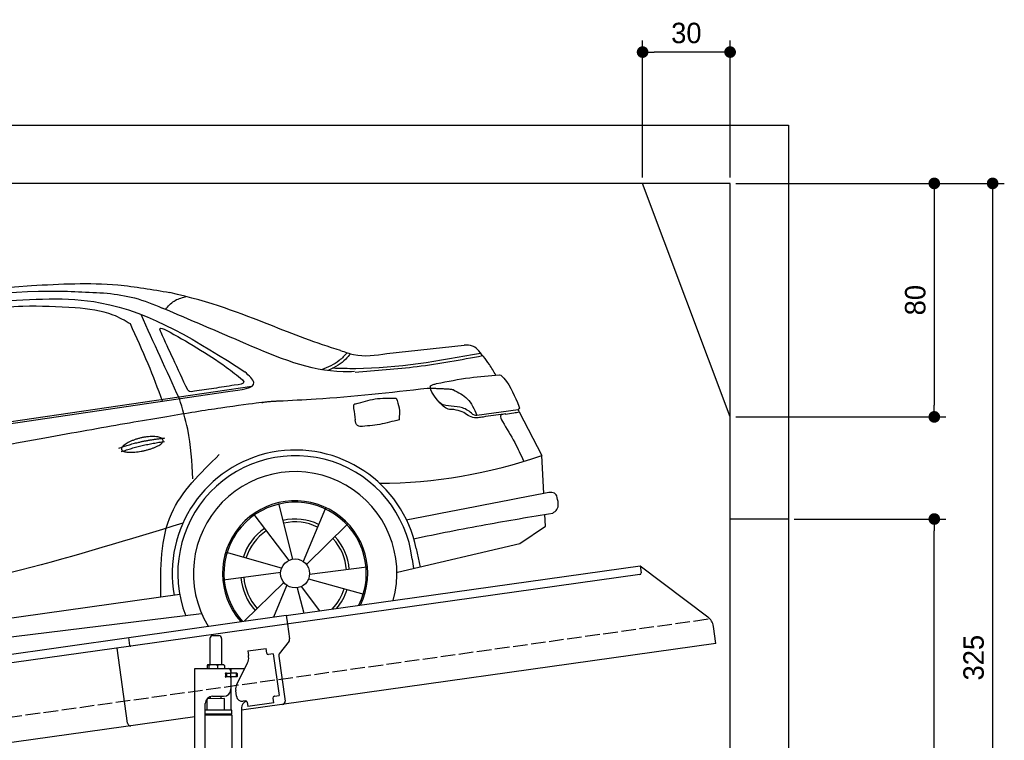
# Model space of a CAD drawing. Extents: x -511 to 6240, y -619 to 5511.
# Tile 4 of 4: x 2865 to 6240, y 3042 to 5511. Entities that reach past the tile are written whole.
import ezdxf

# ---------------------------------------------------------------- set-up
doc = ezdxf.new("R2010")
doc.units = 0
doc.header["$LTSCALE"] = 10
doc.header["$MEASUREMENT"] = 0
doc.linetypes.add('GEN3', pattern=[6.25, 5, -1.25])
doc.layers.get('0').update_dxf_attribs({"linetype": 'CONTINUOUS'})
doc.layers.get('DEFPOINTS').update_dxf_attribs({"linetype": 'CONTINUOUS'})
for name, color, linetype in [('3', 6, 'GEN3'), ('AM_5', 3, 'CONTINUOUS'), ('CAR', 1, 'CONTINUOUS'), ('SICHTBARE_KANTEN_DIN_', 7, 'CONTINUOUS')]:
    doc.layers.add(name, color=color, linetype=linetype)
doc.layers.add('AM_0', color=7, linetype='CONTINUOUS', lineweight=30)
doc.dimstyles.new('KLAUS_DXF', dxfattribs={"dimscale": 20, "dimtxt": 3.5, "dimasz": 2, "dimexe": 2, "dimexo": 1, "dimgap": 1.5, "dimtad": 1, "dimlfac": 0.1, "dimdsep": 46, "dimtxsty": 'STANDARD', "dimblk": 'DOT', "dimcen": 2, "dimclrd": 256, "dimclre": 256, "dimclrt": 2, "dimadec": 0, "dimazin": 0, "dimtfac": 1, "dimtmove": 2, "dimatfit": 3, "dimfxl": 1, "dimtolj": 1, "dimarcsym": 0})

# ---------------------------------------------------------------- blocks, each defined once
blk = doc.blocks.new('_DOT')
at = {"color": 0, "linetype": 'ByBlock'}
blk.add_line((-0.5, 0), (-1, 0), dxfattribs=at)
at = {"color": 0, "linetype": 'ByBlock', "const_width": 0.5}
blk.add_lwpolyline([(-0.25, 0, 1), (0.25, 0, 1)], format="xyb", close=True, dxfattribs=at)
blk = doc.blocks.new('*D7')
at = {"layer": 'AM_5', "lineweight": -2, "transparency": 16777216}
for p, q in [((5000, 4970), (5000, 5440)), ((5300, 4970), (5300, 5440)), ((5260, 5400), (5040, 5400))]:
    blk.add_line(p, q, dxfattribs=at)
at = {"layer": 'DEFPOINTS', "color": 0, "transparency": 16777216}
for p in [(5000, 5400), (5000, 4950), (5300, 4950)]:
    blk.add_point(p, dxfattribs=at)
at = {"layer": 'AM_5', "lineweight": -2, "transparency": 16777216, "xscale": 40, "yscale": 40, "zscale": 40, "rotation": 180}
blk.add_blockref('_DOT', (5000, 5400), dxfattribs=at)
at = {"layer": 'AM_5', "lineweight": -2, "transparency": 16777216, "xscale": 40, "yscale": 40, "zscale": 40}
blk.add_blockref('_DOT', (5300, 5400), dxfattribs=at)
at = {"layer": 'AM_5', "color": 2, "transparency": 16777216, "insert": (5150, 5465), "char_height": 70, "attachment_point": 5}
blk.add_mtext('\\A1;30', dxfattribs=at)
blk = doc.blocks.new('*D8')
at = {"layer": 'AM_5', "lineweight": -2, "transparency": 16777216}
for p, q in [((5320, 4950), (6040, 4950)), ((6000, 4910), (6000, 4190)), ((5320, 4150), (6040, 4150))]:
    blk.add_line(p, q, dxfattribs=at)
at = {"layer": 'DEFPOINTS', "color": 0, "transparency": 16777216}
for p in [(5300, 4950), (5300, 4150), (6000, 4150)]:
    blk.add_point(p, dxfattribs=at)
at = {"layer": 'AM_5', "lineweight": -2, "transparency": 16777216, "xscale": 40, "yscale": 40, "zscale": 40}
for p, rotation in [((6000, 4950), 90), ((6000, 4150), 270)]:
    blk.add_blockref('_DOT', p, dxfattribs=dict(at, rotation=rotation))
at = {"layer": 'AM_5', "color": 2, "transparency": 16777216, "insert": (5935, 4550), "char_height": 70, "attachment_point": 5, "rotation": 90}
blk.add_mtext('\\A1;80', dxfattribs=at)
blk = doc.blocks.new('*D9')
at = {"layer": 'AM_5', "lineweight": -2, "transparency": 16777216}
for p, q in [((5520, 3800), (6040, 3800)), ((6000, 1740), (6000, 3760)), ((6020, 1700), (6040, 1700))]:
    blk.add_line(p, q, dxfattribs=at)
at = {"layer": 'DEFPOINTS', "color": 0, "transparency": 16777216}
for p in [(5500, 3800), (6000, 3800), (6000, 1700)]:
    blk.add_point(p, dxfattribs=at)
at = {"layer": 'AM_5', "lineweight": -2, "transparency": 16777216, "xscale": 40, "yscale": 40, "zscale": 40}
for p, rotation in [((6000, 3800), 90), ((6000, 1700), 270)]:
    blk.add_blockref('_DOT', p, dxfattribs=dict(at, rotation=rotation))
at = {"layer": 'AM_5', "color": 2, "transparency": 16777216, "insert": (5935, 2750), "char_height": 70, "attachment_point": 5, "rotation": 90}
blk.add_mtext('\\A1;210', dxfattribs=at)
blk = doc.blocks.new('*D11')
at = {"layer": 'AM_5', "lineweight": -2, "transparency": 16777216}
for p, q in [((5320, 4950), (6240, 4950)), ((6200, 4910), (6200, 1740)), ((5820, 1700), (6240, 1700))]:
    blk.add_line(p, q, dxfattribs=at)
at = {"layer": 'DEFPOINTS', "color": 0, "transparency": 16777216}
for p in [(5300, 4950), (5800, 1700), (6200, 1700)]:
    blk.add_point(p, dxfattribs=at)
at = {"layer": 'AM_5', "lineweight": -2, "transparency": 16777216, "xscale": 40, "yscale": 40, "zscale": 40}
for p, rotation in [((6200, 4950), 90), ((6200, 1700), 270)]:
    blk.add_blockref('_DOT', p, dxfattribs=dict(at, rotation=rotation))
at = {"layer": 'AM_5', "color": 2, "transparency": 16777216, "insert": (6135, 3325), "char_height": 70, "attachment_point": 5, "rotation": 90}
blk.add_mtext('\\A1;325', dxfattribs=at)
blk = doc.blocks.new('car_150_')
at = {"layer": 'CAR'}
for p, q in [((6993.7, 5277.2), (7129.2, 5288.8)), ((8349.8, 5065.2), (8614.8, 5095.9)), ((5703.5, 4603.8), (7806, 4931.3)), ((5748.6, 4619.9), (7887.1, 4949.3)), ((8659.8, 4857.1), (8801.1, 4877.5)), ((8805, 4869.2), (8883.2, 4720.4)), ((8891.2, 4589.9), (8883.2, 4720.4)), ((8033.2, 4358.3), (7982.9, 4548.5)), ((8143.1, 4534), (8068.7, 4350.5)), ((7897.5, 4510.1), (8019.3, 4353.9)), ((8898.1, 4478.2), (8895.6, 4518.3)), ((8079.5, 4340.6), (8219, 4479.2)), ((8810.7, 4417.6), (8898.1, 4478.2)), ((8391.6, 4316.2), (8810.7, 4417.6)), ((8455.6, 4397.8), (8469.1, 4334.6)), ((7994.7, 4327.2), (7804.9, 4378.7)), ((8442.3, 4361.7), (8446.4, 4329.7)), ((8286.5, 4333.3), (8090.4, 4305.9)), ((7795.4, 4285.5), (7991.5, 4312.9)), ((8087.2, 4291.6), (8277, 4240.1)), ((8002.4, 4278.2), (7867.9, 4144.6)), ((7969.2, 4159.6), (8013.2, 4268.3)), ((8048.7, 4260.5), (8071.6, 4173.8)), ((8127.2, 4182.1), (8062.7, 4264.8)), ((7646, 4233.7), (5761.2, 3956.2)), ((5689.3, 3904.2), (7721.3, 4169.7))]:
    blk.add_line(p, q, dxfattribs=at)
blk.add_circle((8041, 4309.4), 49.6, dxfattribs=at)
for centre, radius, start, end in [((8042.2, 4309.4), 422.7, 12.065, 190.707), ((8042.2, 4309.4), 403.4, 7.4461, 201.5292), ((8307.4, 6330.9), 1710.3, 270.6601, 289.6726), ((8041, 4309.4), 348.9, 345.0424, 211.6777), ((8041, 4309.4), 249, 334.6275, 221.995), ((8041, 4309.4), 244.1, 333.8517, 222.7626), ((8041, 4309.4), 186.2, 64.7762, 103.2667), ((8041, 4309.4), 186.2, 124.7762, 163.2667), ((8041, 4309.4), 176.5, 64.6018, 103.1816), ((8041, 4309.4), 176.5, 124.6018, 163.1816), ((8041, 4309.4), 176.5, 4.6018, 43.1816), ((8041, 4309.4), 186.2, 4.7762, 43.2667), ((8041, 4309.4), 186.2, 184.7762, 223.2667), ((8041, 4309.4), 176.5, 184.6018, 223.1816), ((8041, 4309.4), 176.5, 316.6896, 343.1816), ((8041, 4309.4), 186.2, 320.3371, 343.2667)]:
    blk.add_arc(centre, radius, start, end, dxfattribs=at)
for points, degree, knots in [([(7129.2, 5288.8), (7228.1, 5294.9), (7387.4, 5304.7), (7544.3, 5278.3), (7603.8, 5268.4)], 3, [0, 0, 0, 0, 296.050466, 476.332401, 476.332401, 476.332401, 476.332401]), ([(6590.3, 5194.3), (6790.1, 5231.4), (7055.2, 5280.6), (7323.2, 5267.8), (7389.2, 5264.7)], 3, [0, 0, 0, 0, 605.994997, 803.781644, 803.781644, 803.781644, 803.781644]), ([(8191, 5074.7), (8107.9, 5098.3), (7930.3, 5167), (7746.4, 5237.4), (7603.8, 5268.4)], 3, [5.571538, 5.571538, 5.571538, 5.571538, 32.165526, 64.936902, 64.936902, 64.936902, 64.936902]), ([(7010.2, 5233), (7130.8, 5242.4), (7438, 5266.3), (7702.5, 5100), (7863.2, 4999)], 3, [0, 0, 0, 0, 355.261483, 904.814862, 904.814862, 904.814862, 904.814862]), ([(7389.2, 5264.7), (7420.8, 5260.7), (7486.1, 5252.6), (7547.1, 5227.9), (7578.6, 5215.1)], 3, [0, 0, 0, 0, 95.129403, 196.544102, 196.544102, 196.544102, 196.544102]), ([(7590.1, 5210.4), (7598.8, 5221.2), (7616.6, 5243), (7643.8, 5250.6), (7657.5, 5254.4)], 3, [0, 0, 0, 0, 40.483158, 82.304269, 82.304269, 82.304269, 82.304269]), ([(7280.4, 5213.4), (7220.4, 5216.3), (7078, 5223.2), (6937, 5200.9), (6855.4, 5188)], 3, [0, 0, 0, 0, 179.578451, 426.729981, 426.729981, 426.729981, 426.729981]), ([(7469.5, 5159.8), (7450.1, 5170.8), (7392.1, 5203.7), (7325, 5209.6), (7280.4, 5213.4)], 3, [0, 0, 0, 0, 66.345015, 198.470892, 198.470892, 198.470892, 198.470892]), ([(8238.8, 5002.4), (8225.9, 5001.9), (8097.3, 4997.4), (7874.9, 5091.2), (7673.8, 5175.3), (7578.6, 5215.1)], 3, [0, 0, 0, 0, 38.601997, 385.248101, 697.121472, 697.121472, 697.121472, 697.121472]), ([(7582.2, 4896.4), (7565.7, 4939), (7531.3, 5028.2), (7490.7, 5114.7), (7469.5, 5159.8)], 3, [0, 0, 0, 0, 136.989327, 286.582756, 286.582756, 286.582756, 286.582756]), ([(7575.1, 5131.1), (7572.7, 5136.8), (7566.4, 5151.1), (7582.7, 5144.2), (7592.5, 5140)], 3, [0, 0, 0, 0, 14.214257, 36.026738, 36.026738, 36.026738, 36.026738]), ([(7668, 4935.3), (7650.2, 4969.8), (7620.8, 5036.6), (7588.5, 5099.8), (7575.1, 5131.1)], 3, [2.591518, 2.591518, 2.591518, 2.591518, 14.396583, 24.038621, 24.038621, 24.038621, 24.038621]), ([(7592.5, 5140), (7663.4, 5100.7), (7754.6, 5050.2), (7836.7, 4986.2), (7855.1, 4971.8)], 3, [0, 0, 0, 0, 242.296972, 312.074439, 312.074439, 312.074439, 312.074439]), ([(8213.4, 5067), (8204.8, 5057.5), (8180.8, 5030.7), (8147.4, 5016.7), (8125.8, 5007.6)], 3, [0, 0, 0, 0, 37.936628, 106.922734, 106.922734, 106.922734, 106.922734]), ([(8224.6, 5063.8), (8219.5, 5057.3), (8207.5, 5042.1), (8182.3, 5022), (8161, 5011.9), (8149.7, 5006.6)], 3, [0, 0, 0, 0, 24.71914, 58.083873, 95.394075, 95.394075, 95.394075, 95.394075]), ([(8163.6, 5014.3), (8190.3, 5013.8), (8360.5, 5010.7), (8528.5, 5042.5), (8670.3, 5069.3)], 3, [0, 0, 0, 0, 79.824219, 510.28314, 510.28314, 510.28314, 510.28314]), ([(8191, 5074.7), (8205.8, 5069.3), (8256.7, 5050.7), (8311.1, 5059.2), (8349.8, 5065.2)], 3, [0, 0, 0, 0, 46.804205, 160.961784, 160.961784, 160.961784, 160.961784]), ([(8659.2, 5083.2), (8653.8, 5087.2), (8640.8, 5096.8), (8624.4, 5096.2), (8614.8, 5095.9)], 3, [0, 0, 0, 0, 19.609343, 47.348199, 47.348199, 47.348199, 47.348199]), ([(8723.8, 4994.4), (8716.5, 5006.5), (8697.8, 5038.1), (8673.9, 5066), (8659.2, 5083.2)], 3, [0, 0, 0, 0, 42.278278, 110.016544, 110.016544, 110.016544, 110.016544]), ([(8240.9, 5001), (8312.1, 5006.7), (8458.8, 5018.5), (8603.3, 5046.3), (8677.8, 5060.7)], 3, [0, 0, 0, 0, 213.973217, 441.202015, 441.202015, 441.202015, 441.202015]), ([(7806, 4931.3), (7851.9, 4937.1), (7921.3, 4946), (7877.9, 4985.6), (7863.2, 4999)], 3, [0, 0, 0, 0, 93.644646, 141.842533, 141.842533, 141.842533, 141.842533]), ([(7855.1, 4971.8), (7856.9, 4969.4), (7866.6, 4956.8), (7844.9, 4954.5), (7827.4, 4952.7)], 3, [0, 0, 0, 0, 8.218705, 42.579443, 42.579443, 42.579443, 42.579443]), ([(8504.4, 4958.4), (8507.8, 4959.8), (8513.2, 4962), (8519, 4963.1), (8521.1, 4963.5)], 3, [0, 0, 0, 0, 10.993467, 17.505662, 17.505662, 17.505662, 17.505662]), ([(8521.1, 4963.5), (8558.7, 4971.4), (8629.4, 4986.3), (8701.3, 4992.4), (8734.9, 4995.3)], 3, [0, 0, 0, 0, 115.283952, 216.335245, 216.335245, 216.335245, 216.335245]), ([(8734.9, 4995.3), (8735.5, 4995.3), (8742.3, 4994.7), (8774, 4959.5), (8789.9, 4921.4), (8803.6, 4888.9)], 3, [0, 0, 0, 0, 1.734697, 20.495648, 128.700618, 128.700618, 128.700618, 128.700618]), ([(7690.7, 4930.9), (7682.9, 4929), (7673.3, 4926.7), (7668.9, 4934), (7668, 4935.3)], 3, [0, 0, 0, 0, 20.033107, 24.561149, 24.561149, 24.561149, 24.561149]), ([(7827.4, 4952.7), (7804.1, 4948.8), (7758.6, 4941.2), (7712.9, 4934.3), (7690.7, 4930.9)], 3, [0, 0, 0, 0, 70.948783, 138.444185, 138.444185, 138.444185, 138.444185]), ([(8489.1, 4946.9), (8362.2, 4931.3), (8192.7, 4910.5), (8022.3, 4901.3), (7979.4, 4899)], 3, [0, 0, 0, 0, 383.276615, 511.9713, 511.9713, 511.9713, 511.9713]), ([(8499.4, 4953.2), (8499.6, 4954.1), (8500.1, 4956.8), (8502.7, 4957.8), (8504.4, 4958.4)], 3, [0, 0, 0, 0, 2.821477, 7.666518, 7.666518, 7.666518, 7.666518]), ([(8514.3, 4920.1), (8507.6, 4929.7), (8500.3, 4940.1), (8499.5, 4952.2), (8499.4, 4953.2)], 3, [0, 0, 0, 0, 33.566473, 36.446484, 36.446484, 36.446484, 36.446484]), ([(8578.5, 4942.4), (8595.8, 4933.8), (8633.1, 4915.4), (8650.5, 4877.5), (8659.8, 4857.1)], 3, [0, 0, 0, 0, 56.143574, 121.02194, 121.02194, 121.02194, 121.02194]), ([(7687.8, 4631.1), (7684.2, 4688.1), (7678.4, 4781.5), (7650.4, 4870.6), (7639.4, 4905.3)], 3, [0, 0, 0, 0, 170.454794, 279.374153, 279.374153, 279.374153, 279.374153]), ([(8244.9, 4892.1), (8266.5, 4899), (8311.3, 4913.4), (8358.3, 4912.8), (8382.6, 4912.4)], 3, [0, 0, 0, 0, 67.706114, 140.005181, 140.005181, 140.005181, 140.005181]), ([(8382.6, 4912.4), (8386.9, 4901.5), (8396, 4877.8), (8394.2, 4852.5), (8393.3, 4838.9)], 3, [0, 0, 0, 0, 34.900949, 75.090232, 75.090232, 75.090232, 75.090232]), ([(8645.2, 4860.1), (8634.4, 4868.9), (8603, 4892.4), (8542.9, 4879.7), (8521, 4910.7), (8514.3, 4920.1)], 3, [0.658544, 0.658544, 0.658544, 0.658544, 4.748765, 12.290755, 15.589596, 15.589596, 15.589596, 15.589596]), ([(8581.1, 4874.9), (8574.1, 4874.8), (8553.6, 4874.6), (8539.3, 4890.4), (8529.9, 4900.7)], 3, [0, 0, 0, 0, 20.376363, 59.606847, 59.606847, 59.606847, 59.606847]), ([(8245.8, 4892.2), (8242.8, 4891.2), (8235.4, 4888.9), (8236.5, 4880.8), (8237.1, 4876.1)], 3, [0, 0, 0, 0, 8.69426, 20.870259, 20.870259, 20.870259, 20.870259]), ([(8629.7, 4855.7), (8623.1, 4860), (8608.2, 4869.6), (8590.8, 4873), (8581.1, 4874.9)], 3, [0, 0, 0, 0, 23.382166, 52.652276, 52.652276, 52.652276, 52.652276]), ([(8759.3, 4861.5), (8751.5, 4860.6), (8734.7, 4858.6), (8743.2, 4843.3), (8747.8, 4835.1)], 3, [0, 0, 0, 0, 18.78232, 40.52492, 40.52492, 40.52492, 40.52492]), ([(8757.3, 4861.2), (8766.9, 4862.5), (8782.9, 4864.6), (8798.7, 4867.9), (8805, 4869.2)], 3, [0, 0, 0, 0, 29.138804, 48.348385, 48.348385, 48.348385, 48.348385]), ([(8803.6, 4888.9), (8804.6, 4886.7), (8806.7, 4882.3), (8803, 4879.1), (8801.1, 4877.5)], 3, [0, 0, 0, 0, 6.560892, 13.117252, 13.117252, 13.117252, 13.117252]), ([(8260.3, 4814.7), (8256.8, 4815.3), (8246, 4817.1), (8244, 4829), (8242.7, 4837)], 3, [0, 0, 0, 0, 9.934216, 31.059147, 31.059147, 31.059147, 31.059147]), ([(8393.3, 4838.9), (8371.3, 4832.7), (8327.5, 4820.2), (8282.1, 4816.4), (8259.4, 4814.5)], 3, [0, 0, 0, 0, 68.25117, 136.398239, 136.398239, 136.398239, 136.398239]), ([(8664.2, 4847.7), (8660, 4847.2), (8647.9, 4845.9), (8636.9, 4851.8), (8629.7, 4855.7)], 3, [0, 0, 0, 0, 12.334473, 36.077303, 36.077303, 36.077303, 36.077303]), ([(8645.2, 4860.1), (8647, 4858.9), (8651.5, 4856.3), (8656.7, 4856.7), (8659.8, 4857.1)], 3, [0.11133, 0.11133, 0.11133, 0.11133, 0.733961, 1.64284, 1.64284, 1.64284, 1.64284]), ([(8752.5, 4860.5), (8727.9, 4857.2), (8698.8, 4853.2), (8669.8, 4848.6), (8664.2, 4847.7)], 3, [0, 0, 0, 0, 7.10149, 8.807008, 8.807008, 8.807008, 8.807008]), ([(8747.8, 4835.1), (8762.5, 4811.6), (8789.4, 4768.5), (8811, 4722.5), (8820.8, 4701.6)], 3, [0, 0, 0, 0, 83.27798, 152.299671, 152.299671, 152.299671, 152.299671]), ([(7442.5, 4729.7), (7440.4, 4737.7), (7458.8, 4757), (7537.7, 4789), (7634.5, 4769.9), (7553.7, 4725.9), (7469.8, 4714.2), (7444.6, 4721.7), (7442.5, 4729.7)], 5, [0, 0, 0, 0, 0, 0, 0.300106, 0.500106, 0.700106, 1, 1, 1, 1, 1, 1]), ([(7581.1, 4224.1), (7579.8, 4324.9), (7577.1, 4516.8), (7713.1, 4650.8), (7777.7, 4714.5)], 3, [0, 0, 0, 0, 288.299349, 549.189347, 549.189347, 549.189347, 549.189347]), ([(8935.7, 4582.7), (8934.4, 4584.7), (8925.5, 4598.3), (8907, 4593.8), (8891.2, 4589.9)], 3, [0, 0, 0, 0, 6.947087, 47.332504, 47.332504, 47.332504, 47.332504]), ([(8922.6, 4523), (8927.9, 4526.8), (8946.9, 4540.2), (8940.4, 4564.9), (8935.7, 4582.7)], 3, [0, 0, 0, 0, 18.607322, 66.126339, 66.126339, 66.126339, 66.126339]), ([(8446.2, 4431.7), (8528.5, 4449), (8686.8, 4482.3), (8846.1, 4509.8), (8922.6, 4523)], 3, [0, 0, 0, 0, 252.396589, 485.064773, 485.064773, 485.064773, 485.064773]), ([(7654.8, 4478.5), (7470.6, 4420.5), (6844.5, 4223.3), (6193.7, 4129.8), (5734.4, 4063.7)], 3, [0, 0, 0, 0, 579.00444, 1967.110779, 1967.110779, 1967.110779, 1967.110779])]:
    blk.add_open_spline(points, degree=degree, knots=knots, dxfattribs=at)
for points, degree in [([(7639.4, 4905.3), (7594.8, 5000.9), (7550.3, 5096.5), (7505.7, 5192.1)], 3), ([(8578.5, 4942.4), (8576.8, 4945.2), (8489.1, 4946.9)], 2), ([(7979.4, 4899), (7725, 4888.3), (5338.8, 4399.4)], 2), ([(8237.1, 4876.1), (8239, 4863.1), (8240.8, 4850), (8242.7, 4837)], 3), ([(8805, 4869.2), (8803.7, 4871.9), (8802.4, 4874.7), (8801.1, 4877.5)], 3), ([(7432.9, 4733.6), (7502, 4760.2), (7591.2, 4770)], 2), ([(7441.9, 4722), (7513, 4747.3), (7590.2, 4757.9)], 2), ([(8891.2, 4589.9), (8734.4, 4558.1), (8577.5, 4526.3), (8420.6, 4494.5)], 3)]:
    blk.add_open_spline(points, degree=degree, dxfattribs=at)

msp = doc.modelspace()

# ---------------------------------------------------------------- linework, layer by layer
for p, q in [((-199.991, 5150), (5499.993, 5150)), ((5499.993, 5150), (5499.993, 1700)), ((5300, 4150), (5000, 4950)), ((5499.993, 3800), (5300, 3800)), ((3778.536, 3469.409), (4991.614, 3639.896)), ((4991.614, 3639.896), (4995.093, 3615.139)), ((4991.614, 3639.896), (5223.551, 3465.119)), ((4990.838, 3609.492), (3779.74, 3439.283)), ((3238.7, 3394.55), (3778.396, 3470.399)), ((3778.396, 3470.399), (3782.711, 3439.701)), ((3779.74, 3439.283), (3245.986, 3364.269)), ((3782.711, 3439.701), (3789.789, 3389.338)), ((5251.225, 3373.433), (5242.973, 3432.146)), ((760, 3045.181), (3238.84, 3393.559)), ((3242.597, 3366.822), (3238.7, 3394.55)), ((3516.724, 3390.64), (3516.724, 3300.64)), ((3526.724, 3400.64), (3546.724, 3400.64)), ((3556.724, 3390.64), (3556.724, 3300.64)), ((3787.873, 3381.928), (3754.559, 3337.719)), ((3245.986, 3364.269), (760, 3014.886)), ((3234.638, 3100.119), (3198.453, 3357.589)), ((5251.225, 3373.433), (3624.724, 3144.844)), ((3646.667, 3347.873), (3709.054, 3356.641)), ((3646.667, 3347.873), (3648.894, 3332.029)), ((3711.28, 3340.797), (3709.054, 3356.641)), ((3649.484, 3327.83), (3648.894, 3332.029)), ((3711.28, 3340.797), (3711.42, 3339.807)), ((3717.067, 3335.551), (3718.057, 3335.69)), ((3733.901, 3337.917), (3718.057, 3335.69)), ((3733.901, 3337.917), (3753.942, 3195.319)), ((3752.643, 3330.309), (3774.334, 3175.968)), ((3464.724, 3287.64), (3636.11, 3287.64)), ((3464.724, 2907.64), (3464.724, 3287.64)), ((3506.807, 3298.184), (3506.807, 3287.64)), ((3527.505, 3300.64), (3509.532, 3300.64)), ((3512.547, 3298.184), (3512.547, 3287.64)), ((3554.552, 3300.64), (3527.505, 3300.64)), ((3542.464, 3298.184), (3542.464, 3287.64)), ((3564.224, 3300.64), (3554.552, 3300.64)), ((3566.641, 3298.184), (3566.641, 3287.64)), ((3588.724, 3277.64), (3588.724, 3274.64)), ((3589.724, 3272.14), (3589.724, 3287.64)), ((3608.539, 3233.529), (3646.01, 3307.069)), ((3573.37, 3271.64), (3569.724, 3271.64)), ((3607.724, 3259.64), (3569.858, 3259.64)), ((3570.724, 3261.785), (3570.724, 3268.994)), ((3573.37, 3271.64), (3585.724, 3271.64)), ((3585.724, 3259.14), (3573.37, 3259.14)), ((3573.724, 3271.64), (3573.724, 3259.64)), ((3587.724, 3271.64), (3585.724, 3271.64)), ((3587.724, 3271.64), (3588.724, 3271.64)), ((3589.448, 3271.64), (3588.724, 3271.64)), ((3588.724, 3259.64), (3588.724, 3271.64)), ((3588.724, 3256.14), (3588.724, 3217.64)), ((3607.001, 3271.64), (3589.448, 3271.64)), ((3608.724, 3272.14), (3589.724, 3272.14)), ((3589.724, 3144.659), (3589.724, 3259.14)), ((3608.724, 3259.14), (3589.724, 3259.14)), ((3607.001, 3271.64), (3607.724, 3271.64)), ((3607.724, 3259.64), (3607.724, 3271.64)), ((3609.724, 3271.14), (3609.724, 3260.14)), ((3607.848, 3192.963), (3605.065, 3212.769)), ((3566.722, 3184.641), (3506.722, 3183.885)), ((3506.724, 3144.688), (3506.722, 3183.885)), ((3518.732, 3184.037), (3518.724, 3191.64)), ((3525.724, 3192.64), (3563.724, 3192.64)), ((3554.726, 3184.49), (3554.724, 3192.64)), ((3566.722, 3144.643), (3566.722, 3184.641)), ((3638.359, 3177.055), (3630.437, 3175.941)), ((3732.852, 3187.305), (3732.991, 3186.315)), ((3735.218, 3170.471), (3732.991, 3186.315)), ((3738.098, 3193.092), (3737.108, 3192.953)), ((3738.098, 3193.092), (3753.942, 3195.319)), ((3500.724, 2910.64), (3500.724, 3167.64)), ((3591.724, 3144.643), (3500.724, 3144.643)), ((3591.725, 3131.375), (3591.724, 3144.643)), ((3624.724, 3152.64), (3624.724, 1994.272)), ((3644.006, 3172.799), (3646.094, 3157.945)), ((3735.218, 3170.471), (3646.094, 3157.945)), ((3464.724, 3122.357), (760, 2742.233)), ((3591.725, 3131.375), (3500.724, 3131.375)), ((3588.725, 3129.643), (3500.724, 3129.643)), ((3591.725, 3127.911), (3500.724, 3127.911)), ((3588.725, 3129.643), (3591.725, 3131.375)), ((3588.725, 3129.643), (3591.725, 3127.911)), ((3589.724, 3129.066), (3589.724, 3130.22)), ((3591.722, 3127.911), (3591.812, 1532.644))]:
    msp.add_line(p, q)
msp.add_polyline3d([(3644.003, 3172.803, 0), (3644.003, 3172.803, 0), (3644.003, 3172.813, 0), (3644.003, 3172.823, 0), (3644.003, 3172.833, 0), (3644.003, 3172.833, 0), (3644.003, 3172.843, 0), (3644.003, 3172.853, 0), (3643.993, 3172.863, 0), (3643.993, 3172.863, 0), (3643.993, 3172.873, 0), (3643.993, 3172.883, 0), (3643.993, 3172.893, 0), (3643.993, 3172.903, 0), (3643.993, 3172.903, 0), (3643.993, 3172.913, 0), (3643.983, 3172.923, 0), (3643.983, 3172.933, 0), (3643.983, 3172.933, 0), (3643.983, 3172.943, 0), (3643.983, 3172.953, 0), (3643.983, 3172.963, 0), (3643.983, 3172.963, 0), (3643.983, 3172.973, 0), (3643.973, 3172.983, 0), (3643.973, 3172.993, 0), (3643.973, 3173.003, 0), (3643.973, 3173.003, 0), (3643.973, 3173.013, 0), (3643.973, 3173.023, 0), (3643.973, 3173.033, 0), (3643.963, 3173.033, 0), (3643.963, 3173.043, 0), (3643.963, 3173.053, 0), (3643.963, 3173.063, 0), (3643.963, 3173.063, 0), (3643.963, 3173.073, 0), (3643.953, 3173.083, 0), (3643.953, 3173.093, 0), (3643.953, 3173.103, 0), (3643.953, 3173.103, 0), (3643.953, 3173.113, 0), (3643.953, 3173.123, 0), (3643.953, 3173.133, 0), (3643.943, 3173.133, 0), (3643.943, 3173.143, 0), (3643.943, 3173.153, 0), (3643.943, 3173.163, 0), (3643.943, 3173.163, 0), (3643.943, 3173.173, 0), (3643.933, 3173.183, 0), (3643.933, 3173.193, 0), (3643.933, 3173.203, 0), (3643.933, 3173.203, 0), (3643.933, 3173.213, 0), (3643.933, 3173.223, 0), (3643.923, 3173.233, 0), (3643.923, 3173.233, 0), (3643.923, 3173.243, 0), (3643.923, 3173.253, 0), (3643.923, 3173.263, 0), (3643.913, 3173.273, 0), (3643.913, 3173.273, 0), (3643.913, 3173.283, 0), (3643.913, 3173.293, 0), (3643.913, 3173.303, 0), (3643.903, 3173.303, 0), (3643.903, 3173.313, 0), (3643.903, 3173.323, 0), (3643.903, 3173.333, 0), (3643.903, 3173.333, 0), (3643.903, 3173.343, 0), (3643.893, 3173.353, 0), (3643.893, 3173.363, 0), (3643.893, 3173.373, 0), (3643.893, 3173.373, 0), (3643.893, 3173.383, 0), (3643.883, 3173.393, 0), (3643.883, 3173.403, 0), (3643.883, 3173.403, 0), (3643.883, 3173.413, 0), (3643.873, 3173.423, 0), (3643.873, 3173.433, 0), (3643.873, 3173.433, 0), (3643.873, 3173.443, 0), (3643.873, 3173.453, 0), (3643.863, 3173.463, 0), (3643.863, 3173.473, 0), (3643.863, 3173.473, 0), (3643.863, 3173.483, 0), (3643.863, 3173.493, 0), (3643.853, 3173.503, 0), (3643.853, 3173.503, 0), (3643.853, 3173.513, 0), (3643.853, 3173.523, 0), (3643.843, 3173.533, 0), (3643.843, 3173.533, 0), (3643.843, 3173.543, 0), (3643.843, 3173.553, 0), (3643.833, 3173.563, 0), (3643.833, 3173.573, 0), (3643.833, 3173.573, 0), (3643.833, 3173.583, 0), (3643.833, 3173.593, 0), (3643.823, 3173.603, 0), (3643.823, 3173.603, 0), (3643.823, 3173.613, 0), (3643.823, 3173.623, 0), (3643.813, 3173.633, 0), (3643.813, 3173.633, 0), (3643.813, 3173.643, 0), (3643.813, 3173.653, 0), (3643.803, 3173.663, 0), (3643.803, 3173.673, 0), (3643.803, 3173.673, 0), (3643.803, 3173.683, 0), (3643.793, 3173.693, 0), (3643.793, 3173.703, 0), (3643.793, 3173.703, 0), (3643.793, 3173.713, 0), (3643.783, 3173.723, 0), (3643.783, 3173.733, 0), (3643.783, 3173.733, 0), (3643.773, 3173.743, 0), (3643.773, 3173.753, 0), (3643.773, 3173.763, 0), (3643.773, 3173.763, 0), (3643.763, 3173.773, 0)])
for centre, radius, start, end in [((4990.142, 3614.443), 5, 278, 8), ((5193.46, 3425.187), 50, 8, 53), ((3526.724, 3390.64), 10, 90, 180), ((3546.724, 3390.64), 10, 0, 90), ((3779.886, 3387.946), 10, 323, 8), ((3614.824, 3322.959), 35, 333, 8), ((3716.371, 3340.503), 5, 188, 278), ((3762.545, 3331.701), 10, 143, 188), ((3515.193, 3293.096), 9.808, 138.356376, 148.753006), ((3510.046, 3297.934), 2.754, 100.76608, 142.434274), ((3509.589, 3298.547), 2.094, 44.84476, 91.561935), ((3505.549, 3294.088), 8.108, 30.33762, 47.053163), ((3527.414, 3253.271), 47.367, 71.474333, 108.335359), ((3554.481, 3269.304), 31.336, 67.161985, 112.719952), ((3561.191, 3295.234), 6.199, 28.413387, 60.706774), ((3578.724, 3277.64), 10, 0, 90), ((3585.724, 3274.64), 3, 270, 0), ((3570.724, 3271.64), 1, 48.590378, 221.409622), ((3570.724, 3259.14), 1, 138.590378, 311.409622), ((3567.724, 3268.994), 3, 0, 41.409622), ((3567.724, 3261.785), 3, 318.590378, 0), ((3573.37, 3274.64), 3, 228.590378, 270), ((3573.37, 3256.14), 3, 90, 131.409622), ((3585.724, 3256.14), 3, 0, 90), ((3608.724, 3271.14), 1, 0, 90), ((3608.724, 3260.14), 1, 270, 0), ((3563.724, 3217.64), 25, 270, 0), ((3639.724, 3217.64), 35, 153, 188), ((3525.724, 3167.64), 25, 90, 180), ((3627.654, 3195.747), 20, 188, 278), ((3649.724, 3152.64), 25, 108.64725, 180), ((3639.055, 3172.103), 5, 19.536959, 98), ((3737.804, 3188.001), 5, 98, 188), ((3764.431, 3174.576), 10, 278, 8), ((3244.54, 3101.511), 10, 188, 278)]:
    msp.add_arc(centre, radius, start, end)
at = {"layer": '3'}
msp.add_line((223.409, 2754.675), (5230.817, 3458.42), dxfattribs=at)
at = {"layer": 'SICHTBARE_KANTEN_DIN_'}
for p, q in [((5300, 4950), (0, 4950)), ((5300, -100), (5300, 4950))]:
    msp.add_line(p, q, dxfattribs=at)
msp.add_arc((3245.568, 3367.24), 3, 188, 278, dxfattribs=at)

# ---------------------------------------------------------------- block references
at = {"layer": 'AM_0', "rotation": 359.5505213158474}
msp.add_blockref('car_150_', (-4265.788, -632.568), dxfattribs=at)

# ---------------------------------------------------------------- dimensions: what is measured, and where the dimension line sits
at = {"layer": 'AM_5'}
for base, p1, p2, angle, picture, middle in [((5000, 5400), (5300, 4950), (5000, 4950), 0, '*D7', (5150, 5465)), ((6000, 4150), (5300, 4950), (5300, 4150), 90, '*D8', (5935, 4550)), ((6000, 3800), (6000, 1700), (5499.993, 3800), 90, '*D9', (5935, 2750))]:
    dim = msp.add_linear_dim(base=base, p1=p1, p2=p2, angle=angle, dimstyle='KLAUS_DXF', override={"dimtzin": 7}, dxfattribs=at)
    dim.commit()
    dim.dimension.update_dxf_attribs({"geometry": picture, "text_midpoint": middle})
dim = msp.add_linear_dim(base=(6200, 1700), p1=(5300, 4950), p2=(5800, 1700), angle=90, dimstyle='KLAUS_DXF', dxfattribs=at)
dim.commit()
dim.dimension.update_dxf_attribs({"geometry": '*D11', "text_midpoint": (6135, 3325)})

doc.saveas('drawing.dxf')
